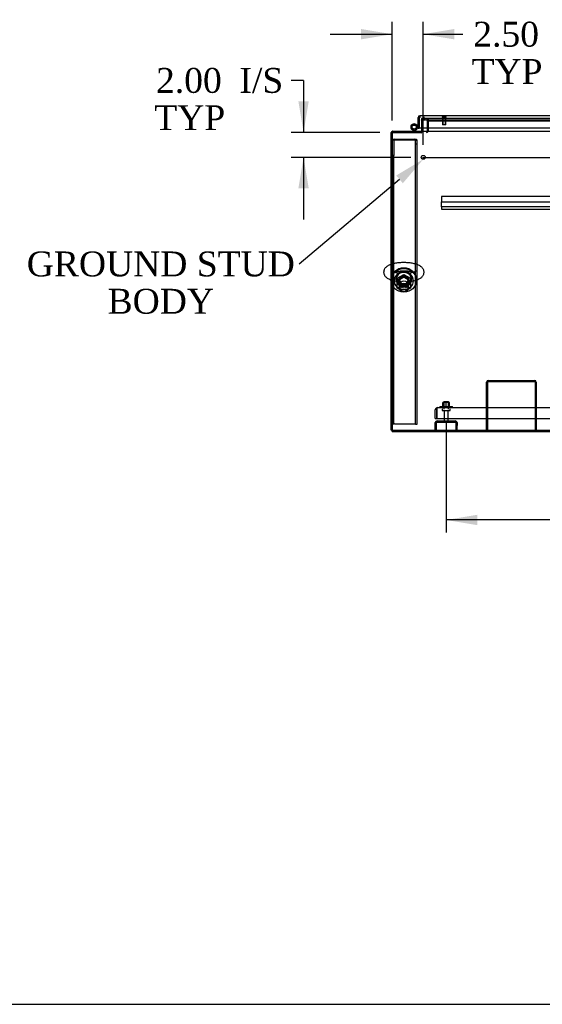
# Model space of a CAD drawing. Header units: inches. Extents: x 2 to 538, y -2 to 358.
# Tile 1 of 24: x 73 to 115, y 1 to 81. Entities that reach past the tile are written whole.
import ezdxf
from ezdxf import colors
from ezdxf.entities.mleader import LeaderData, LeaderLine
from ezdxf.enums import TextEntityAlignment as Align
from ezdxf.lldxf.tags import DXFTag
from ezdxf.math import Vec2, Vec3

# ---------------------------------------------------------------- set-up
doc = ezdxf.new("R2010")
doc.units = ezdxf.units.IN
doc.header["$MEASUREMENT"] = 0
for name, color, linetype in [('COM43135', 7, 'Continuous'), ('COM70220', 7, 'Continuous'), ('COM70830-5', 7, 'Continuous'), ('COM70900-10', 7, 'Continuous'), ('COM71013-3', 7, 'Continuous'), ('COM71014-3', 7, 'Continuous'), ('COM71016-3', 7, 'Continuous'), ('COM71017-3', 7, 'Continuous'), ('COM71018-3', 7, 'Continuous'), ('COM71019-1', 7, 'Continuous'), ('COM71144-1', 7, 'Continuous'), ('Default', 7, 'Continuous'), ('HNG14568', 7, 'Continuous'), ('HNG14568B', 7, 'Continuous'), ('HNG14568MH', 7, 'Continuous'), ('NTS166105', 7, 'Continuous'), ('NTS16692', 7, 'Continuous'), ('QLB20188', 7, 'Continuous'), ('SCS87245', 7, 'Continuous'), ('STD26089', 7, 'Continuous'), ('STD26258', 7, 'Continuous'), ('WAF25059', 7, 'Continuous'), ('WAF87246', 7, 'Continuous'), ('WAM254785', 7, 'Continuous')]:
    doc.layers.add(name, color=color, linetype=linetype)
doc.styles.add('SEACAD_Times_New_Roman', font='times.ttf')
tags = doc.linetypes.add('CENTER2', pattern=[1.125, 0.75, -0.125, 0.125, -0.125]).pattern_tags.tags
tags[10:11] = [DXFTag(74, 4), DXFTag(75, 0), DXFTag(340, '0'), DXFTag(46, 0.0), DXFTag(50, 0.0), DXFTag(44, 0.0), DXFTag(45, 0.0)]
tags[8:9] = [DXFTag(74, 4), DXFTag(75, 0), DXFTag(340, '0'), DXFTag(46, 0.0), DXFTag(50, 0.0), DXFTag(44, 0.0), DXFTag(45, 0.0)]
tags[6:7] = [DXFTag(74, 4), DXFTag(75, 0), DXFTag(340, '0'), DXFTag(46, 0.0), DXFTag(50, 0.0), DXFTag(44, 0.0), DXFTag(45, 0.0)]
tags[4:5] = [DXFTag(74, 4), DXFTag(75, 0), DXFTag(340, '0'), DXFTag(46, 0.0), DXFTag(50, 0.0), DXFTag(44, 0.0), DXFTag(45, 0.0)]
tags = doc.linetypes.add('HIDDEN2', pattern=[0.1875, 0.125, -0.0625]).pattern_tags.tags
tags[6:7] = [DXFTag(74, 4), DXFTag(75, 0), DXFTag(340, '0'), DXFTag(46, 0.0), DXFTag(50, 0.0), DXFTag(44, 0.0), DXFTag(45, 0.0)]
tags[4:5] = [DXFTag(74, 4), DXFTag(75, 0), DXFTag(340, '0'), DXFTag(46, 0.0), DXFTag(50, 0.0), DXFTag(44, 0.0), DXFTag(45, 0.0)]
doc.dimstyles.new('HAMMOND_(STH_-_540x360)', dxfattribs={"dimtxt": 2, "dimasz": 2.5, "dimexe": 1, "dimexo": 1, "dimgap": 0.5, "dimtad": 0, "dimtih": 1, "dimtoh": 1, "dimzin": 0, "dimdsep": 46, "dimtxsty": 'SEACAD_Times_New_Roman', "dimblk1": '_SE_FILLED', "dimblk2": '_SE_FILLED', "dimsah": 1, "dimcen": 1, "dimadec": 0, "dimazin": 0, "dimtfac": 0.8, "dimtofl": 0, "dimtmove": 0, "dimatfit": 3, "dimfxl": 1, "dimtolj": 1, "dimtzin": 0, "dimarcsym": 0})

# ---------------------------------------------------------------- blocks, each defined once
blk = doc.blocks.new('SEANNOT_GROUP3')
at = {"layer": 'Default', "color": 7, "linetype": 'CENTER2'}
blk.add_line((105.622, 69.564), (175.695, 69.564), dxfattribs=at)
blk = doc.blocks.new('SE1')
at = {"layer": 'COM43135', "color": 7, "linetype": 'HIDDEN2'}
for p, q in [((106.659, 48.566), (106.659, 49.256)), ((106.784, 49.338), (106.735, 49.406)), ((106.784, 49.256), (106.784, 49.406)), ((106.784, 49.338), (106.784, 49.256)), ((106.784, 49.256), (106.784, 48.566)), ((106.784, 49.256), (106.784, 49.256)), ((106.784, 48.566), (106.784, 49.256)), ((106.844, 49.441), (106.843, 49.441)), ((106.844, 49.441), (174.474, 49.441)), ((106.844, 49.441), (106.844, 49.441)), ((106.659, 48.566), (106.784, 48.566)), ((106.784, 48.566), (174.534, 48.566))]:
    blk.add_line(p, q, dxfattribs=at)
for start, end in [(126.19405, 180), (90.12083, 126.19405), (90, 90.05887)]:
    blk.add_arc((106.844, 49.256), 0.185, start, end, dxfattribs=at)
blk.add_open_spline([(106.784, 49.406), (106.794, 49.417), (106.804, 49.426), (106.819, 49.435), (106.824, 49.437), (106.834, 49.44), (106.839, 49.441), (106.844, 49.441)], degree=3, knots=[0, 0, 0, 0, 0.5, 0.5, 0.75, 0.75, 1, 1, 1, 1], dxfattribs=at)
at = {"layer": 'COM70220', "color": 7, "linetype": 'HIDDEN2'}
for p, q in [((105.983, 72.565), (106.233, 72.565)), ((106.233, 72.565), (138.773, 72.565))]:
    blk.add_line(p, q, dxfattribs=at)
blk.add_arc((105.983, 72.815), 0.25, 180, 270, dxfattribs=at)
at = {"layer": 'COM70830-5', "color": 7, "linetype": 'HIDDEN2'}
for p, q in [((107.159, 66.414), (107.159, 66.416)), ((174.159, 66.416), (107.159, 66.416)), ((107.159, 66.414), (107.159, 66.165)), ((107.159, 66.165), (107.159, 66.11)), ((107.159, 66.11), (107.159, 66.014)), ((107.159, 66.014), (107.159, 65.986)), ((107.159, 65.691), (107.159, 65.986)), ((107.159, 65.986), (174.159, 65.986)), ((107.159, 65.687), (107.159, 65.691)), ((107.159, 65.595), (107.159, 65.687)), ((174.159, 65.595), (107.159, 65.595)), ((107.159, 65.595), (107.159, 65.578)), ((107.159, 65.578), (107.159, 65.522)), ((107.159, 65.522), (107.159, 65.427)), ((107.159, 65.427), (107.159, 65.398)), ((107.159, 65.398), (174.159, 65.398))]:
    blk.add_line(p, q, dxfattribs=at)
at = {"layer": 'COM70900-10', "color": 7, "linetype": 'HIDDEN2'}
for p, q in [((106.802, 48.379), (108.266, 48.379)), ((106.802, 48.284), (108.266, 48.284)), ((106.659, 48.004), (106.659, 48.236)), ((106.754, 48.004), (106.659, 48.004)), ((106.659, 47.629), (106.659, 48.004)), ((106.754, 48.004), (106.754, 48.236)), ((106.754, 47.629), (106.754, 48.004)), ((108.314, 48.236), (108.314, 48.004)), ((108.409, 48.004), (108.314, 48.004)), ((108.314, 48.004), (108.314, 47.629)), ((108.409, 48.236), (108.409, 48.004)), ((108.409, 47.629), (108.409, 48.004))]:
    blk.add_line(p, q, dxfattribs=at)
for centre, radius, start, end in [((106.802, 48.236), 0.143, 90, 180), ((106.802, 48.236), 0.048, 90, 180), ((108.266, 48.236), 0.143, 0, 90), ((108.266, 48.236), 0.048, 0, 90)]:
    blk.add_arc(centre, radius, start, end, dxfattribs=at)
at = {"layer": 'COM71013-3', "color": 7, "linetype": 'HIDDEN2'}
for p, q in [((105.561, 72.69), (105.561, 72.547)), ((106.096, 72.69), (105.561, 72.69)), ((105.561, 72.547), (105.561, 71.91)), ((103.191, 71.599), (105.531, 71.599)), ((103.191, 71.567), (105.531, 71.567)), ((105.531, 71.565), (105.561, 71.565)), ((105.531, 71.564), (105.531, 71.533)), ((105.531, 71.533), (105.561, 71.533)), ((105.561, 71.659), (105.561, 71.564)), ((105.561, 71.533), (105.561, 71.564)), ((103.191, 47.629), (140.65, 47.629))]:
    blk.add_line(p, q, dxfattribs=at)
at = {"layer": 'COM71013-3', "color": 7, "linetype": 'Continuous'}
for p, q in [((105.561, 71.91), (105.561, 71.707)), ((105.561, 71.707), (105.561, 71.659))]:
    blk.add_line(p, q, dxfattribs=at)
at = {"layer": 'COM71013-3', "color": 7, "linetype": 'HIDDEN2'}
blk.add_ellipse((104.129, 59.598), major_axis=(-0.437, 0), ratio=0.939693, dxfattribs=at)
blk.add_ellipse((104.129, 59.63), major_axis=(-0.437, 0), ratio=0.939693, start_param=0.039527, end_param=3.102066, dxfattribs=at)
at = {"layer": 'COM71014-3', "color": 7, "linetype": 'HIDDEN2'}
for p, q in [((105.561, 72.589), (105.803, 72.654)), ((105.586, 72.497), (105.561, 72.589)), ((105.827, 72.562), (105.586, 72.497)), ((105.916, 72.684), (105.803, 72.654)), ((105.941, 72.592), (105.827, 72.562)), ((106.001, 72.546), (106.001, 71.91)), ((106.096, 72.546), (106.096, 71.91))]:
    blk.add_line(p, q, dxfattribs=at)
at = {"layer": 'COM71014-3', "color": 7, "linetype": 'Continuous'}
for p, q in [((103.096, 47.629), (103.096, 71.564)), ((103.191, 71.564), (103.096, 71.564)), ((106.001, 71.91), (106.001, 71.707)), ((106.096, 71.91), (106.096, 71.707)), ((103.191, 47.629), (103.096, 47.629))]:
    blk.add_line(p, q, dxfattribs=at)
at = {"layer": 'COM71014-3', "color": 7, "linetype": 'HIDDEN2'}
for centre, radius, start, end in [((105.953, 72.546), 0.143, 0, 105), ((105.953, 72.546), 0.048, 0, 105), ((103.239, 71.516), 0.143, 90, 109.61294), ((103.239, 71.516), 0.048, 90, 180), ((105.953, 71.707), 0.143, 270, 340.38706)]:
    blk.add_arc(centre, radius, start, end, dxfattribs=at)
at = {"layer": 'COM71014-3', "color": 7, "linetype": 'Continuous'}
for centre, radius, start, end in [((103.239, 71.516), 0.143, 109.61294, 160.38706), ((105.953, 71.707), 0.048, 270, 0), ((105.953, 71.707), 0.143, 340.38706, 0)]:
    blk.add_arc(centre, radius, start, end, dxfattribs=at)
at = {"layer": 'COM71016-3', "color": 7, "linetype": 'HIDDEN2'}
for p, q in [((106.096, 72.685), (106.096, 72.69)), ((139.444, 72.69), (106.096, 72.69)), ((106.096, 72.685), (106.096, 72.589)), ((106.096, 72.589), (139.444, 72.589)), ((106.096, 72.589), (106.096, 72.546)), ((106.096, 72.498), (139.444, 72.498))]:
    blk.add_line(p, q, dxfattribs=at)
at = {"layer": 'COM71016-3', "color": 7, "linetype": 'Continuous'}
for p, q in [((103.191, 71.659), (103.191, 71.516)), ((103.191, 71.659), (178.126, 71.659)), ((103.191, 71.516), (103.191, 47.629)), ((106.096, 71.659), (106.096, 71.707)), ((103.191, 47.629), (178.126, 47.629))]:
    blk.add_line(p, q, dxfattribs=at)
at = {"layer": 'COM71017-3', "color": 7, "linetype": 'Continuous'}
for q in [(103.191, 47.629), (140.516, 47.534)]:
    blk.add_line((103.191, 47.534), q, dxfattribs=at)
at = {"layer": 'COM71018-3', "color": 7, "linetype": 'HIDDEN2'}
for p, q in [((103.316, 70.952), (103.191, 70.952)), ((103.316, 70.952), (103.316, 69.71)), ((103.376, 71.015), (105.006, 71.015)), ((103.376, 70.972), (105.006, 70.972)), ((105.066, 70.651), (105.066, 70.952)), ((105.066, 70.952), (105.191, 70.952)), ((105.066, 48.117), (105.066, 70.651)), ((105.066, 70.651), (105.191, 70.651)), ((105.191, 70.651), (105.191, 70.952)), ((105.191, 48.117), (105.191, 70.651)), ((103.316, 69.71), (103.191, 69.71)), ((103.316, 48.117), (103.316, 69.71)), ((103.316, 48.117), (103.191, 48.117)), ((103.376, 48.138), (105.006, 48.138)), ((105.066, 48.117), (105.191, 48.117))]:
    blk.add_line(p, q, dxfattribs=at)
for centre, major_axis, ratio, start_param, end_param in [((103.376, 70.952), (-0.185, 0), 0.34202, 4.712389, 6.283185), ((103.376, 70.952), (-0.06, 0), 0.34202, 4.712389, 6.283185), ((105.006, 70.952), (-0.185, 0), 0.34202, 3.141593, 4.712389), ((105.006, 70.952), (-0.06, 0), 0.34202, 3.141593, 4.712389), ((104.129, 59.598), (-0.437, 0), 0.939693, 0.052019, 3.089573), ((103.376, 48.117), (-0.06, 0), 0.34202, 4.712389, 6.283185), ((105.006, 48.117), (-0.06, 0), 0.34202, 3.141593, 4.712389)]:
    blk.add_ellipse(centre, major_axis=major_axis, ratio=ratio, start_param=start_param, end_param=end_param, dxfattribs=at)
blk.add_ellipse((104.129, 59.555), major_axis=(-0.437, 0), ratio=0.939693, dxfattribs=at)
at = {"layer": 'COM71019-1', "color": 7, "linetype": 'HIDDEN2'}
for p, q in [((110.784, 47.629), (110.784, 51.486)), ((110.879, 47.629), (110.879, 51.486)), ((110.927, 51.629), (114.641, 51.629)), ((110.927, 51.534), (114.641, 51.534)), ((114.689, 51.486), (114.689, 47.629)), ((114.784, 51.486), (114.784, 47.629))]:
    blk.add_line(p, q, dxfattribs=at)
for centre, radius, start, end in [((110.927, 51.486), 0.143, 90, 180), ((110.927, 51.486), 0.048, 90, 180), ((114.641, 51.486), 0.143, 0, 90), ((114.641, 51.486), 0.048, 0, 90)]:
    blk.add_arc(centre, radius, start, end, dxfattribs=at)
at = {"layer": 'COM71144-1', "color": 7, "linetype": 'Continuous'}
for p, q in [((105.421, 72.91), (105.422, 72.91)), ((105.421, 72.91), (105.421, 72.84)), ((105.421, 72.84), (105.421, 72.815)), ((139.584, 72.91), (105.422, 72.91)), ((105.422, 72.84), (105.422, 72.91)), ((105.422, 72.815), (105.422, 72.84)), ((105.278, 72.743), (105.278, 72.767)), ((105.348, 72.767), (105.278, 72.767)), ((105.373, 72.743), (105.278, 72.743)), ((105.278, 71.91), (105.278, 72.743)), ((105.373, 72.767), (105.348, 72.767)), ((105.373, 72.743), (105.373, 72.767)), ((105.373, 71.91), (105.373, 72.743)), ((105.373, 72.743), (105.373, 71.91)), ((105.421, 72.815), (105.422, 72.815)), ((105.278, 71.91), (105.373, 71.91)), ((139.632, 71.91), (105.373, 71.91))]:
    blk.add_line(p, q, dxfattribs=at)
for centre, radius, start, end in [((105.421, 72.767), 0.143, 90, 180), ((105.421, 72.767), 0.048, 90, 180), ((105.364, 72.824), 0.0815, 276.77269, 315.12831)]:
    blk.add_arc(centre, radius, start, end, dxfattribs=at)
blk.add_open_spline([(105.422, 72.767), (105.426, 72.775), (105.43, 72.784), (105.436, 72.802), (105.438, 72.812), (105.442, 72.829), (105.443, 72.838), (105.445, 72.854), (105.445, 72.861), (105.445, 72.875), (105.445, 72.881), (105.443, 72.891), (105.442, 72.896), (105.438, 72.903), (105.436, 72.906), (105.43, 72.909), (105.426, 72.91), (105.422, 72.91)], degree=3, knots=[0, 0, 0, 0, 0.125, 0.125, 0.25, 0.25, 0.375, 0.375, 0.5, 0.5, 0.625, 0.625, 0.75, 0.75, 0.875, 0.875, 1, 1, 1, 1], dxfattribs=at)
blk.add_open_spline([(105.437, 72.813), (105.433, 72.814), (105.428, 72.815), (105.422, 72.815)], degree=3, dxfattribs=at)
at = {"layer": 'HNG14568', "color": 7, "linetype": 'HIDDEN2'}
for p, q in [((105.026, 72.241), (105.042, 72.237)), ((105.278, 72.174), (105.293, 72.17)), ((105.316, 72.115), (105.278, 72.047)), ((105.293, 72.17), (105.316, 72.115)), ((105.19, 71.888), (105.182, 71.874))]:
    blk.add_line(p, q, dxfattribs=at)
at = {"layer": 'HNG14568', "color": 7, "linetype": 'Continuous'}
for p, q in [((105.042, 72.237), (105.278, 72.174)), ((105.278, 72.047), (105.19, 71.888))]:
    blk.add_line(p, q, dxfattribs=at)
at = {"layer": 'HNG14568B', "color": 7, "linetype": 'HIDDEN2'}
blk.add_circle((104.961, 71.997), 0.164, dxfattribs=at)
at = {"layer": 'HNG14568B', "color": 7, "linetype": 'Continuous'}
for start, end in [(0, 221.50405), (318.49595, 0)]:
    blk.add_arc((104.961, 71.997), 0.253, start, end, dxfattribs=at)
at = {"layer": 'HNG14568B', "color": 7, "linetype": 'HIDDEN2'}
blk.add_arc((104.961, 71.997), 0.253, 221.50405, 318.49595, dxfattribs=at)
at = {"layer": 'HNG14568MH', "color": 7, "linetype": 'Continuous'}
for p, q in [((104.762, 71.842), (104.904, 71.659)), ((105.019, 71.659), (105.161, 71.842))]:
    blk.add_line(p, q, dxfattribs=at)
at = {"layer": 'HNG14568MH', "color": 7, "linetype": 'HIDDEN2'}
for p, q in [((104.904, 71.659), (104.931, 71.624)), ((104.931, 71.624), (104.991, 71.624)), ((104.991, 71.624), (105.019, 71.659))]:
    blk.add_line(p, q, dxfattribs=at)
at = {"layer": 'HNG14568MH', "color": 7, "linetype": 'Continuous'}
blk.add_circle((104.961, 71.997), 0.253, dxfattribs=at)
at = {"layer": 'NTS166105', "color": 7, "linetype": 'HIDDEN2'}
for p, q in [((107.533, 49.857), (107.258, 49.857)), ((107.258, 49.537), (107.258, 49.857)), ((107.808, 49.857), (107.533, 49.857)), ((107.533, 49.537), (107.533, 49.857)), ((107.808, 49.537), (107.808, 49.857))]:
    blk.add_line(p, q, dxfattribs=at)
at = {"layer": 'NTS16692', "color": 7, "linetype": 'HIDDEN2'}
for p, q in [((103.582, 59.851), (104.129, 60.142)), ((103.582, 59.639), (104.129, 59.93)), ((103.582, 59.851), (103.582, 59.639)), ((103.582, 59.047), (103.582, 59.639)), ((104.129, 60.142), (104.676, 59.851)), ((104.129, 60.142), (104.129, 59.93)), ((104.129, 59.93), (104.676, 59.639)), ((104.676, 59.851), (104.676, 59.639)), ((104.676, 59.639), (104.676, 59.047)), ((104.129, 58.756), (103.582, 59.047)), ((104.676, 59.047), (104.129, 58.756))]:
    blk.add_line(p, q, dxfattribs=at)
blk.add_ellipse((104.129, 59.343), major_axis=(-0.321, 0), ratio=0.939693, dxfattribs=at)
blk.add_ellipse((104.129, 59.555), major_axis=(-0.321, 0), ratio=0.939693, start_param=0.359346, end_param=2.782247, dxfattribs=at)
at = {"layer": 'QLB20188', "color": 7, "linetype": 'HIDDEN2'}
for p, q in [((103.221, 53.629), (103.191, 53.629)), ((103.221, 53.629), (103.221, 53.254)), ((103.221, 53.254), (103.221, 50.004)), ((103.238, 52.468), (103.221, 52.468)), ((103.236, 52.447), (103.221, 52.447)), ((103.238, 52.434), (103.221, 52.434)), ((103.236, 52.432), (103.221, 52.432)), ((103.236, 52.422), (103.221, 52.422)), ((103.236, 52.393), (103.221, 52.393)), ((103.236, 52.308), (103.221, 52.308)), ((103.236, 52.292), (103.221, 52.292)), ((103.221, 52.29), (103.238, 52.29)), ((103.221, 52.29), (103.238, 52.29)), ((103.238, 52.25), (103.221, 52.25)), ((103.238, 52.453), (103.236, 52.453)), ((103.236, 52.422), (103.236, 52.432)), ((103.236, 52.393), (103.236, 52.422)), ((103.236, 52.308), (103.236, 52.393)), ((103.236, 52.292), (103.236, 52.308)), ((103.236, 52.292), (103.236, 52.29)), ((103.236, 52.24), (103.236, 52.248)), ((103.236, 52.079), (103.221, 52.079)), ((103.238, 52.043), (103.221, 52.043)), ((103.236, 51.893), (103.221, 51.893)), ((103.236, 51.872), (103.221, 51.872)), ((103.221, 51.865), (103.238, 51.865)), ((103.236, 51.815), (103.221, 51.815)), ((103.236, 51.673), (103.221, 51.673)), ((103.236, 51.591), (103.221, 51.591)), ((103.236, 51.587), (103.221, 51.587)), ((103.236, 51.578), (103.221, 51.578)), ((103.236, 51.567), (103.221, 51.567)), ((103.236, 51.548), (103.221, 51.548)), ((103.236, 51.479), (103.221, 51.479)), ((103.236, 51.456), (103.221, 51.456)), ((103.236, 52.079), (103.236, 52.24)), ((103.236, 52.146), (103.238, 52.146)), ((103.236, 52.033), (103.236, 52.041)), ((103.236, 51.924), (103.236, 52.033)), ((103.236, 51.893), (103.236, 51.924)), ((103.236, 51.872), (103.236, 51.893)), ((103.236, 51.673), (103.236, 51.815)), ((103.238, 51.807), (103.236, 51.807)), ((103.236, 51.673), (103.238, 51.673)), ((103.236, 51.587), (103.236, 51.591)), ((103.236, 51.578), (103.236, 51.587)), ((103.236, 51.567), (103.236, 51.578)), ((103.236, 51.548), (103.236, 51.567)), ((103.236, 51.479), (103.236, 51.548)), ((103.236, 51.456), (103.236, 51.479)), ((103.238, 51.377), (103.221, 51.377)), ((103.238, 51.377), (103.221, 51.377)), ((103.236, 51.375), (103.221, 51.375)), ((103.221, 51.242), (103.238, 51.242)), ((103.238, 51.162), (103.221, 51.162)), ((103.236, 51.143), (103.221, 51.143)), ((103.236, 51.048), (103.221, 51.048)), ((103.221, 51.032), (103.238, 51.032)), ((103.221, 51.029), (103.238, 51.029)), ((103.238, 50.949), (103.221, 50.949)), ((103.236, 50.929), (103.221, 50.929)), ((103.236, 50.834), (103.221, 50.834)), ((103.221, 50.818), (103.238, 50.818)), ((103.221, 50.815), (103.238, 50.815)), ((103.236, 51.367), (103.236, 51.375)), ((103.236, 51.252), (103.236, 51.367)), ((103.236, 51.245), (103.236, 51.252)), ((103.236, 51.048), (103.236, 51.143)), ((103.236, 50.834), (103.236, 50.929)), ((103.221, 50.004), (103.221, 49.629)), ((103.221, 49.629), (103.191, 49.629))]:
    blk.add_line(p, q, dxfattribs=at)
at = {"layer": 'SCS87245', "color": 7, "linetype": 'HIDDEN2'}
for p, q in [((103.504, 59.779), (103.504, 59.738)), ((103.76, 59.717), (103.76, 59.097)), ((104.498, 59.097), (104.498, 59.717)), ((104.754, 59.738), (104.754, 59.779))]:
    blk.add_line(p, q, dxfattribs=at)
for centre, major_axis, start_param, end_param in [((104.129, 59.738), (0.625, 0), 0, 4.080835), ((104.129, 59.779), (0.625, 0), 0, 3.141593), ((104.129, 59.717), (0.369, 0), 0, 3.141593), ((104.129, 59.738), (0.625, 0), 5.343943, 6.283185)]:
    blk.add_ellipse(centre, major_axis=major_axis, ratio=0.939693, start_param=start_param, end_param=end_param, dxfattribs=at)
for centre, major_axis in [((104.129, 59.097), (-0.369, 0)), ((104.129, 59.076), (-0.309, 0))]:
    blk.add_ellipse(centre, major_axis=major_axis, ratio=0.939693, dxfattribs=at)
at = {"layer": 'SCS87245', "color": 7, "linetype": 'Continuous'}
for points, knots in [([(103.095, 60.953), (103.065, 60.942), (102.988, 60.913), (102.873, 60.859), (102.763, 60.79), (102.673, 60.714), (102.606, 60.636), (102.555, 60.552), (102.521, 60.464), (102.507, 60.387), (102.505, 60.346), (102.505, 60.331)], [0.8162841, 0.8162841, 0.8162841, 0.8162841, 0.8339718, 0.8620881, 0.8913026, 0.9149237, 0.9360793, 0.9556134, 0.9741983, 0.9923263, 1, 1, 1, 1]), ([(102.505, 60.331), (102.507, 60.298), (102.51, 60.24), (102.538, 60.147), (102.581, 60.063), (102.638, 59.986), (102.71, 59.915), (102.8, 59.848), (102.909, 59.785), (103.011, 59.74), (103.076, 59.716), (103.095, 59.71)], [0, 0, 0, 0, 0.0592938, 0.1216582, 0.1842843, 0.2494156, 0.319532, 0.3972209, 0.4838205, 0.5766472, 0.6132896, 0.6132896, 0.6132896, 0.6132896])]:
    blk.add_open_spline(points, degree=3, knots=knots, dxfattribs=at)
at = {"layer": 'SCS87245', "color": 7, "linetype": 'HIDDEN2'}
for points, knots in [([(104.736, 59.605), (104.774, 59.611), (104.864, 59.627), (105.002, 59.659), (105.148, 59.702), (105.284, 59.754), (105.407, 59.815), (105.511, 59.884), (105.595, 59.958), (105.66, 60.036), (105.709, 60.12), (105.741, 60.209), (105.756, 60.304), (105.752, 60.401), (105.728, 60.496), (105.688, 60.582), (105.634, 60.66), (105.565, 60.733), (105.48, 60.801), (105.375, 60.864), (105.25, 60.922), (105.11, 60.973), (104.959, 61.015), (104.8, 61.048), (104.635, 61.074), (104.465, 61.092), (104.293, 61.103), (104.119, 61.106), (103.945, 61.102), (103.773, 61.09), (103.606, 61.072), (103.444, 61.045), (103.289, 61.012), (103.174, 60.98), (103.111, 60.959), (103.095, 60.953)], [0.0415302, 0.0415302, 0.0415302, 0.0415302, 0.0595098, 0.0857141, 0.1123939, 0.1397699, 0.1681152, 0.1941441, 0.2174411, 0.2383604, 0.2577502, 0.2762574, 0.2943582, 0.3136056, 0.332345, 0.3510305, 0.3703193, 0.3909354, 0.4136634, 0.4390478, 0.4665905, 0.4944921, 0.5217339, 0.5483381, 0.5744813, 0.6003179, 0.6259647, 0.6515118, 0.6770345, 0.7025908, 0.7282441, 0.7540793, 0.7802044, 0.8067665, 0.8162841, 0.8162841, 0.8162841, 0.8162841]), ([(103.757, 60.241), (103.75, 60.242), (103.697, 60.248), (103.603, 60.262), (103.483, 60.286), (103.378, 60.313), (103.289, 60.343), (103.22, 60.372), (103.173, 60.397), (103.146, 60.416), (103.14, 60.423), (103.14, 60.423), (103.14, 60.423)], [0.8014433, 0.8014433, 0.8014433, 0.8014433, 0.8046278, 0.8242944, 0.8437217, 0.862807, 0.8814256, 0.8994343, 0.9166959, 0.9314338, 0.9471954, 0.9482735, 0.9482735, 0.9482735, 0.9482735]), ([(103.325, 60.331), (103.342, 60.337), (103.389, 60.352), (103.477, 60.375), (103.593, 60.399), (103.721, 60.418), (103.858, 60.432), (104.001, 60.441), (104.148, 60.443), (104.295, 60.439), (104.438, 60.429), (104.575, 60.413), (104.703, 60.392), (104.817, 60.367), (104.892, 60.345), (104.928, 60.333), (104.934, 60.331)], [0.1262001, 0.1262001, 0.1262001, 0.1262001, 0.1368938, 0.1551965, 0.1740564, 0.19333, 0.2128964, 0.232657, 0.2525305, 0.2724472, 0.2923289, 0.312101, 0.3316878, 0.3509988, 0.3699233, 0.3739075, 0.3739075, 0.3739075, 0.3739075]), ([(105.119, 60.423), (105.119, 60.423), (105.115, 60.418), (105.092, 60.401), (105.052, 60.378), (104.993, 60.352), (104.916, 60.324), (104.821, 60.297), (104.711, 60.272), (104.603, 60.254), (104.532, 60.244), (104.503, 60.241)], [0.5517372, 0.5517372, 0.5517372, 0.5517372, 0.5661718, 0.5809669, 0.596461, 0.6128553, 0.6301368, 0.6481878, 0.6668546, 0.6859872, 0.6983235, 0.6983235, 0.6983235, 0.6983235]), ([(103.095, 59.71), (103.124, 59.7), (103.201, 59.674), (103.334, 59.64), (103.449, 59.617), (103.513, 59.606), (103.522, 59.605)], [0.6132896, 0.6132896, 0.6132896, 0.6132896, 0.6694081, 0.7598645, 0.8483101, 0.8619975, 0.8619975, 0.8619975, 0.8619975])]:
    blk.add_open_spline(points, degree=3, knots=knots, dxfattribs=at)
at = {"layer": 'STD26089', "color": 7, "linetype": 'HIDDEN2'}
for p, q in [((107.346, 49.941), (107.721, 49.941)), ((107.346, 49.941), (107.346, 49.316)), ((107.721, 49.316), (107.721, 49.941)), ((107.209, 49.286), (107.209, 49.246)), ((107.239, 49.216), (107.829, 49.216)), ((107.368, 49.216), (107.368, 48.439)), ((107.7, 48.439), (107.7, 49.216)), ((107.859, 49.246), (107.859, 49.286))]:
    blk.add_line(p, q, dxfattribs=at)
for centre, radius, start, end in [((107.239, 49.286), 0.03, 90, 180), ((107.239, 49.246), 0.03, 180, 270), ((107.829, 49.286), 0.03, 0, 90), ((107.829, 49.246), 0.03, 270, 0), ((107.428, 48.439), 0.06, 180, 270), ((107.64, 48.439), 0.06, 270, 0)]:
    blk.add_arc(centre, radius, start, end, dxfattribs=at)
at = {"layer": 'STD26258', "color": 7, "linetype": 'HIDDEN2'}
for p, q in [((107.217, 72.815), (107.217, 72.784)), ((107.53, 72.784), (107.217, 72.784)), ((107.248, 72.784), (107.248, 72.19)), ((107.498, 72.19), (107.248, 72.19)), ((107.279, 72.19), (107.279, 72.784)), ((107.468, 72.19), (107.468, 72.784)), ((107.498, 72.19), (107.498, 72.784)), ((107.53, 72.784), (107.53, 72.815))]:
    blk.add_line(p, q, dxfattribs=at)
blk.add_circle((105.691, 69.564), 0.156, dxfattribs=at)
at = {"layer": 'WAF25059', "color": 7, "linetype": 'HIDDEN2'}
for p, q in [((107.034, 49.537), (108.034, 49.537)), ((107.034, 49.537), (107.034, 49.441)), ((108.034, 49.441), (108.034, 49.537))]:
    blk.add_line(p, q, dxfattribs=at)
at = {"layer": 'WAF87246', "color": 7, "linetype": 'HIDDEN2'}
for p, q in [((103.117, 59.717), (103.117, 59.673)), ((105.141, 59.673), (105.141, 59.717))]:
    blk.add_line(p, q, dxfattribs=at)
for major_axis, start_param, end_param in [((-1.012, 0), 3.141593, 6.283185), ((0.406, 0), 3.199861, 6.224917)]:
    blk.add_ellipse((104.129, 59.717), major_axis=major_axis, ratio=0.939693, start_param=start_param, end_param=end_param, dxfattribs=at)
for major_axis in [(-1.012, 0), (0.406, 0)]:
    blk.add_ellipse((104.129, 59.673), major_axis=major_axis, ratio=0.939693, dxfattribs=at)
at = {"layer": 'WAM254785', "color": 7, "linetype": 'HIDDEN2'}
for p, q in [((103.379, 59.673), (103.379, 59.63)), ((104.879, 59.63), (104.879, 59.673))]:
    blk.add_line(p, q, dxfattribs=at)
for major_axis, start_param, end_param in [((-0.75, 0), 3.141593, 6.283185), ((0.312, 0), 3.214451, 6.210327)]:
    blk.add_ellipse((104.129, 59.673), major_axis=major_axis, ratio=0.939693, start_param=start_param, end_param=end_param, dxfattribs=at)
for major_axis in [(-0.75, 0), (0.313, 0)]:
    blk.add_ellipse((104.129, 59.63), major_axis=major_axis, ratio=0.939693, dxfattribs=at)
blk = doc.blocks.new('DMBLK167')
at = {"layer": 'Default', "linetype": 'Continuous', "transparency": 16777216}
for points in [[(95.645, 74.067), (96.061, 71.567), (96.478, 74.067)], [(95.645, 67.064), (96.478, 67.064), (96.061, 69.564)]]:
    blk.add_hatch(color=7, dxfattribs=at).paths.add_polyline_path(points)
at = {"layer": 'Default', "color": 7, "linetype": 'Continuous', "transparency": 16777216}
for p, q in [((96.061, 75.75), (95.061, 75.75)), ((96.061, 75.75), (96.061, 71.567)), ((102.191, 71.567), (95.061, 71.567)), ((104.691, 69.564), (95.061, 69.564)), ((96.061, 69.564), (96.061, 64.564))]:
    blk.add_line(p, q, dxfattribs=at)
at = {"layer": 'Default', "color": 7, "linetype": 'Continuous', "transparency": 16777216, "style": 'SEACAD_Times_New_Roman'}
for s, p in [('2.00', (84.194, 76.75)), ('I/S', (90.902, 76.75)), ('TYP', (84.051, 73.75))]:
    blk.add_text(s, height=2, dxfattribs=at).set_placement(p, align=Align.TOP_LEFT)
blk = doc.blocks.new('_SE_FILLED')
at = {"color": 0}
blk.add_line((0, 0), (-1, 0), dxfattribs=at)
blk.add_solid([(0, 0), (-1, -0.1665), (-1, 0.1665), (0, 0)], dxfattribs=at)
blk = doc.blocks.new('DMBLK168')
at = {"layer": 'Default', "linetype": 'Continuous', "transparency": 16777216}
for points in [[(100.691, 79.88), (100.691, 79.047), (103.191, 79.464)], [(108.191, 79.88), (105.691, 79.464), (108.191, 79.047)]]:
    blk.add_hatch(color=7, dxfattribs=at).paths.add_polyline_path(points)
at = {"layer": 'Default', "color": 7, "linetype": 'Continuous', "transparency": 16777216}
for p, q in [((103.191, 72.516), (103.191, 80.464)), ((105.691, 70.564), (105.691, 80.464)), ((98.191, 79.464), (103.191, 79.464)), ((105.691, 79.464), (107.873, 79.464)), ((107.873, 79.464), (108.873, 79.464))]:
    blk.add_line(p, q, dxfattribs=at)
at = {"layer": 'Default', "color": 7, "linetype": 'Continuous', "transparency": 16777216, "style": 'SEACAD_Times_New_Roman'}
for s, p in [('2.50', (109.715, 80.464)), ('I/S', (116.423, 80.464)), ('TYP', (109.573, 77.464))]:
    blk.add_text(s, height=2, dxfattribs=at).set_placement(p, align=Align.TOP_LEFT)
blk = doc.blocks.new('DMBLK173')
at = {"layer": 'Default', "linetype": 'Continuous', "transparency": 16777216}
for points in [[(110.034, 39.996), (110.034, 40.83), (107.534, 40.413)], [(138.159, 39.996), (140.659, 40.413), (138.159, 40.83)]]:
    blk.add_hatch(color=7, dxfattribs=at).paths.add_polyline_path(points)
at = {"layer": 'Default', "color": 7, "linetype": 'Continuous', "transparency": 16777216}
for p, q in [((107.534, 48.216), (107.534, 39.413)), ((140.659, 48.216), (140.659, 39.413)), ((119.984, 40.413), (107.534, 40.413)), ((140.659, 40.413), (128.209, 40.413))]:
    blk.add_line(p, q, dxfattribs=at)
at = {"layer": 'Default', "color": 7, "linetype": 'Continuous', "transparency": 16777216, "style": 'SEACAD_Times_New_Roman'}
blk.add_text('33.13', height=2, dxfattribs=at).set_placement((120.684, 41.413), align=Align.TOP_LEFT)
blk = doc.blocks.new('BORDER')
at = {"layer": 'Default', "color": 7, "linetype": 'Continuous'}
blk.add_line((-41.86, 0), (0, 0), dxfattribs=at)

msp = doc.modelspace()

# ---------------------------------------------------------------- block references
at = {"layer": 'Default', "color": 7, "xscale": 12.8, "yscale": 12.8, "zscale": 12.8}
msp.add_blockref('BORDER', (537.834, 1.476), dxfattribs=at)
at = {"layer": 'Default'}
for name in ['SE1', 'SEANNOT_GROUP3']:
    msp.add_blockref(name, (0, 0), dxfattribs=at)

# ---------------------------------------------------------------- dimensions: what is measured, and where the dimension line sits
at = {"layer": 'Default', "color": 7, "linetype": 'Continuous'}
dim = msp.add_linear_dim(base=(105.691, 79.464), p1=(103.191, 71.516), p2=(105.691, 69.564), text='\\A1;<> I/S\\PTYP', dimstyle='HAMMOND_(STH_-_540x360)', override={"dimtmove": 1}, dxfattribs=at)
dim.commit()
dim.dimension.update_dxf_attribs({"geometry": 'DMBLK168', "text_midpoint": (108.873, 79.464), "dimtype": 160})
dim = msp.add_linear_dim(base=(96.061, 69.564), p1=(103.191, 71.567), p2=(105.691, 69.564), angle=90, text='\\A1;<> I/S\\PTYP', dimstyle='HAMMOND_(STH_-_540x360)', override={"dimtmove": 1}, dxfattribs=at)
dim.commit()
dim.dimension.update_dxf_attribs({"geometry": 'DMBLK167', "text_midpoint": (95.061, 75.75), "dimtype": 160})
dim = msp.add_linear_dim(base=(107.533882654, 40.412889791), p1=(140.658882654, 49.21626116), p2=(107.533882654, 49.21626116), text='\\A1;<>', dimstyle='HAMMOND_(STH_-_540x360)', dxfattribs=at)
dim.commit()
dim.dimension.update_dxf_attribs({"geometry": 'DMBLK173', "text_midpoint": (124.096382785, 40.412889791), "dimtype": 160})

# ---------------------------------------------------------------- leaders
ml = msp.add_multileader_mtext('Standard', dxfattribs=at)
ml.set_content('{\\pxsm0.9;\\fTimes New Roman|b0||i0||c0|p34;\\W1.;GROUND STUD\\PBODY\\P}', color=7)
ml.set_leader_properties()
ml.build(insert=Vec2(0, 0))
ml.multileader.update_dxf_attribs({"dogleg_length": 0, "arrow_head_size": 2.5})
ctx = ml.context
ctx.base_point, ctx.char_height, ctx.arrow_head_size, ctx.landing_gap_size = Vec3(74.047, 60.065), 2, 2.5, 0.7
ctx.text_align_type = 1
notes = []
notes.append((ctx, [(0, (1, 1, 0), (95.718, 60.975), (-1, 0), 0, [(0, [(105.691, 69.408)], 0, [])])]))
ctx.mtext.insert, ctx.mtext.alignment = Vec3(84.578, 61.997), 2
for ctx, leaders in notes:
    for number, flags, end, landing, length, lines in leaders:
        leader = LeaderData()
        leader.index, (leader.has_last_leader_line, leader.has_dogleg_vector, leader.attachment_direction) = number, flags
        leader.last_leader_point, leader.dogleg_vector, leader.dogleg_length = Vec3(end), Vec3(landing), length
        for number, points, colour, breaks in lines:
            line = LeaderLine()
            line.index, line.vertices, line.color, line.breaks = number, Vec3.list(points), colors.encode_raw_color(colour), breaks
            leader.lines.append(line)
        ctx.leaders.append(leader)

doc.saveas('drawing.dxf')
